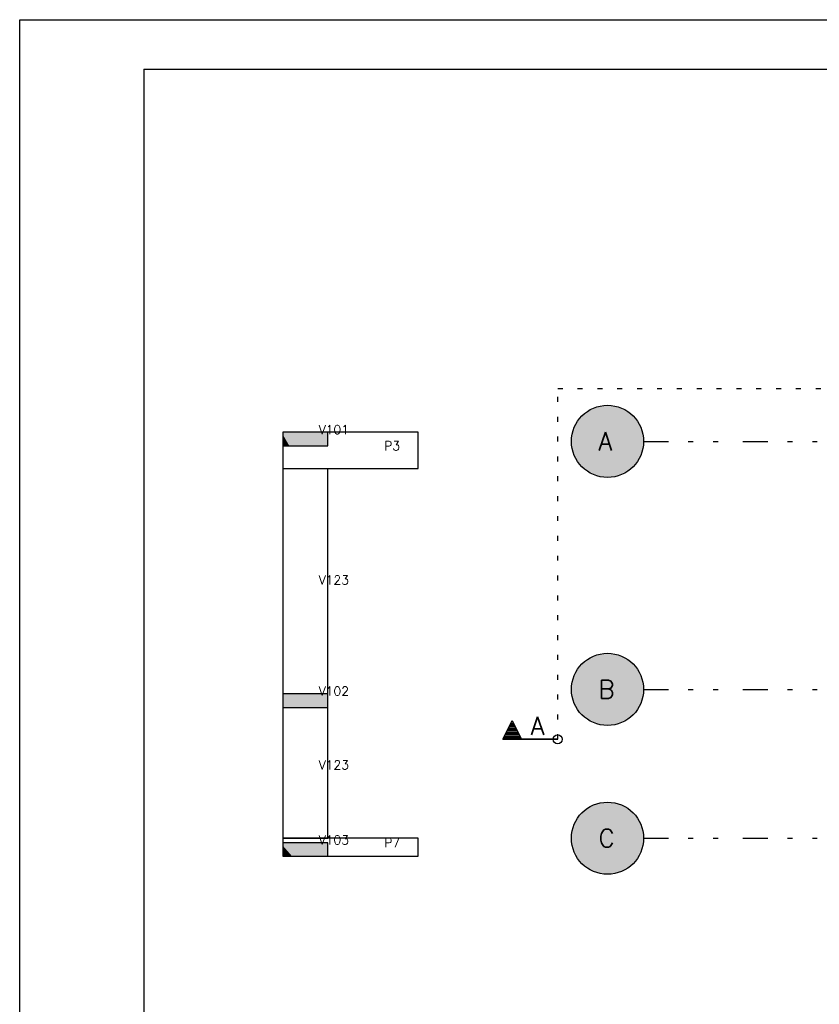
# Model space of a CAD drawing. Extents: x 0 to 119, y 0 to 84.
# Tile 8 of 14: x 0 to 16, y 64 to 84. Entities that reach past the tile are written whole.
import ezdxf

# ---------------------------------------------------------------- set-up
doc = ezdxf.new("R2010")
doc.units = 0
doc.header["$MEASUREMENT"] = 0
doc.linetypes.add('ESTILO_TQS_0002', pattern=[0.4, 0.1, -0.3])
doc.linetypes.add('ESTILO_TQS_0004', pattern=[2, 0.5, -0.4, 0.1, -0.4, 0.1, -0.5])
for name, color, linetype in [('1', 1, 'CONTINUOUS'), ('2', 2, 'CONTINUOUS'), ('3', 3, 'CONTINUOUS'), ('6', 6, 'CONTINUOUS'), ('8', 8, 'CONTINUOUS'), ('9', 9, 'CONTINUOUS')]:
    doc.layers.add(name, color=color, linetype=linetype)
doc.styles.get("Standard").update_dxf_attribs({"font": 'ROMANS.SHX'})

msp = doc.modelspace()

# ---------------------------------------------------------------- linework, layer by layer
at = {"layer": '1', "linetype": 'Continuous'}
for p, q in [((0, 0), (0, 84.1)), ((0, 84.1), (118.9, 84.1))]:
    msp.add_line(p, q, dxfattribs=at)
at = {"layer": '1', "linetype": 'ESTILO_TQS_0004'}
for p, q in [((12.569, 75.6), (78.533, 75.6)), ((12.569, 70.6), (78.533, 70.6)), ((12.569, 67.6), (78.533, 67.6))]:
    msp.add_line(p, q, dxfattribs=at)
at = {"layer": '1', "linetype": 'Continuous'}
msp.add_circle((10.839, 69.595), 0.0909, dxfattribs=at)
at = {"layer": '2', "linetype": 'Continuous'}
for centre in [(11.842, 75.6), (11.842, 70.6), (11.842, 67.6)]:
    msp.add_circle(centre, 0.727, dxfattribs=at)
at = {"layer": '3', "linetype": 'ESTILO_TQS_0002'}
for p, q in [((10.839, 76.665), (46.604, 76.665)), ((10.839, 69.595), (10.839, 76.665))]:
    msp.add_line(p, q, dxfattribs=at)
at = {"layer": '3', "linetype": 'Continuous'}
for p, q in [((9.734, 69.595), (9.922, 69.972)), ((9.736, 69.596), (9.922, 69.968)), ((9.881, 69.885), (9.964, 69.885)), ((9.895, 69.914), (9.95, 69.914)), ((9.91, 69.943), (9.935, 69.943)), ((9.922, 69.972), (10.11, 69.596)), ((9.922, 69.968), (10.108, 69.596)), ((9.779, 69.682), (10.066, 69.682)), ((9.794, 69.711), (10.051, 69.711)), ((9.808, 69.74), (10.037, 69.74)), ((9.823, 69.769), (10.022, 69.769)), ((9.837, 69.798), (10.008, 69.798)), ((9.852, 69.827), (9.993, 69.827)), ((9.866, 69.856), (9.979, 69.856)), ((10.839, 69.595), (9.734, 69.595)), ((9.736, 69.596), (10.839, 69.596)), ((9.75, 69.624), (10.095, 69.624)), ((9.765, 69.653), (10.08, 69.653))]:
    msp.add_line(p, q, dxfattribs=at)
msp.add_lwpolyline([(9.736, 69.596), (9.922, 69.968), (10.108, 69.596), (9.736, 69.596)], dxfattribs=at)
at = {"layer": '6', "linetype": 'Continuous'}
for p, q in [((6.073, 75.782), (5.298, 75.782)), ((5.298, 75.782), (5.298, 75.742)), ((5.298, 75.742), (5.298, 75.509)), ((6.207, 75.782), (6.073, 75.782)), ((6.207, 75.742), (6.207, 75.782)), ((8.025, 75.782), (6.207, 75.782)), ((6.207, 75.509), (6.207, 75.742)), ((8.025, 75.055), (8.025, 75.782)), ((5.298, 75.509), (5.431, 75.509)), ((5.298, 75.509), (5.298, 75.055)), ((5.431, 75.509), (6.207, 75.509)), ((5.298, 75.055), (5.298, 70.509)), ((5.298, 75.055), (8.025, 75.055)), ((6.207, 70.509), (6.207, 75.055)), ((5.926, 70.509), (5.298, 70.509)), ((5.298, 70.509), (5.298, 70.422)), ((6.207, 70.509), (5.926, 70.509)), ((6.207, 70.422), (6.207, 70.509)), ((5.298, 70.422), (5.298, 70.237)), ((6.207, 70.237), (6.207, 70.422)), ((5.298, 70.237), (5.298, 67.6)), ((5.298, 70.237), (5.589, 70.237)), ((5.589, 70.237), (6.207, 70.237)), ((6.207, 67.6), (6.207, 70.237)), ((5.298, 67.6), (6.207, 67.6)), ((8.025, 67.6), (5.298, 67.6)), ((5.298, 67.6), (5.298, 67.509)), ((6.008, 67.509), (5.298, 67.509)), ((5.298, 67.509), (5.298, 67.453)), ((6.207, 67.509), (6.008, 67.509)), ((6.207, 67.453), (6.207, 67.509)), ((8.025, 67.237), (8.025, 67.6)), ((5.298, 67.453), (5.298, 67.237)), ((6.207, 67.237), (6.207, 67.453)), ((5.298, 67.237), (5.487, 67.237)), ((5.298, 67.237), (8.025, 67.237)), ((5.487, 67.237), (6.207, 67.237))]:
    msp.add_line(p, q, dxfattribs=at)
at = {"layer": '8', "linetype": 'Continuous'}
for q in [(117.9, 83.1), (2.5, 1)]:
    msp.add_line((2.5, 83.1), q, dxfattribs=at)
at = {"layer": '9', "linetype": 'Continuous'}
for points in [[(12.569, 75.6), (11.507, 76.246), (11.422, 76.195)], [(12.569, 75.6), (11.598, 76.286), (11.507, 76.246)], [(12.569, 75.6), (11.694, 76.312), (11.598, 76.286)], [(12.569, 75.6), (11.792, 76.326), (11.694, 76.312)], [(12.569, 75.6), (11.892, 76.326), (11.792, 76.326)], [(12.569, 75.6), (11.99, 76.312), (11.892, 76.326)], [(12.569, 75.6), (12.085, 76.286), (11.99, 76.312)], [(12.569, 75.6), (12.176, 76.246), (12.085, 76.286)], [(12.569, 75.6), (12.261, 76.195), (12.176, 76.246)], [(12.569, 75.6), (11.278, 76.059), (11.22, 75.978)], [(12.569, 75.6), (11.345, 76.132), (11.278, 76.059)], [(12.569, 75.6), (11.422, 76.195), (11.345, 76.132)], [(12.569, 75.6), (12.338, 76.132), (12.261, 76.195)], [(12.569, 75.6), (12.406, 76.059), (12.338, 76.132)], [(12.569, 75.6), (12.463, 75.978), (12.406, 76.059)], [(12.569, 75.6), (11.175, 75.89), (11.142, 75.797)], [(12.569, 75.6), (11.22, 75.978), (11.175, 75.89)], [(12.569, 75.6), (12.509, 75.89), (12.463, 75.978)], [(12.569, 75.6), (12.542, 75.797), (12.509, 75.89)], [(5.431, 75.509), (6.073, 75.782), (5.298, 75.782)], [(5.431, 75.509), (5.298, 75.782), (5.298, 75.742)], [(5.431, 75.509), (5.298, 75.742), (5.298, 75.509)], [(5.431, 75.509), (6.207, 75.742), (6.207, 75.782)], [(5.431, 75.509), (6.207, 75.782), (6.073, 75.782)], [(5.431, 75.509), (6.207, 75.509), (6.207, 75.742)], [(12.569, 75.6), (11.121, 75.699), (11.115, 75.6)], [(12.569, 75.6), (11.142, 75.797), (11.121, 75.699)], [(12.569, 75.6), (12.562, 75.699), (12.542, 75.797)], [(5.431, 75.509), (5.298, 75.509), (5.431, 75.509)], [(12.569, 75.6), (11.115, 75.6), (11.121, 75.501)], [(12.569, 75.6), (11.121, 75.501), (11.142, 75.404)], [(12.569, 75.6), (11.142, 75.404), (11.175, 75.311)], [(12.569, 75.6), (11.175, 75.311), (11.22, 75.223)], [(12.569, 75.6), (11.22, 75.223), (11.278, 75.141)], [(12.569, 75.6), (11.278, 75.141), (11.345, 75.069)], [(12.569, 75.6), (11.345, 75.069), (11.422, 75.006)], [(12.569, 75.6), (11.422, 75.006), (11.507, 74.955)], [(12.569, 75.6), (11.507, 74.955), (11.598, 74.915)], [(12.569, 75.6), (11.598, 74.915), (11.694, 74.888)], [(12.569, 75.6), (11.694, 74.888), (11.792, 74.875)], [(12.569, 75.6), (11.792, 74.875), (11.892, 74.875)], [(12.569, 75.6), (11.892, 74.875), (11.99, 74.888)], [(12.569, 75.6), (11.99, 74.888), (12.085, 74.915)], [(12.569, 75.6), (12.085, 74.915), (12.176, 74.955)], [(12.569, 75.6), (12.176, 74.955), (12.261, 75.006)], [(12.569, 75.6), (12.261, 75.006), (12.338, 75.069)], [(12.569, 75.6), (12.338, 75.069), (12.406, 75.141)], [(12.569, 75.6), (12.406, 75.141), (12.463, 75.223)], [(12.569, 75.6), (12.463, 75.223), (12.509, 75.311)], [(12.569, 75.6), (12.509, 75.311), (12.542, 75.404)], [(12.569, 75.6), (12.542, 75.404), (12.562, 75.501)], [(12.569, 75.6), (12.562, 75.501), (12.569, 75.6)], [(12.569, 70.6), (11.598, 71.286), (11.507, 71.246)], [(12.569, 70.6), (11.694, 71.312), (11.598, 71.286)], [(12.569, 70.6), (11.792, 71.326), (11.694, 71.312)], [(12.569, 70.6), (11.892, 71.326), (11.792, 71.326)], [(12.569, 70.6), (11.99, 71.312), (11.892, 71.326)], [(12.569, 70.6), (12.085, 71.286), (11.99, 71.312)], [(12.569, 70.6), (12.176, 71.246), (12.085, 71.286)], [(12.569, 70.6), (11.278, 71.059), (11.22, 70.978)], [(12.569, 70.6), (11.345, 71.132), (11.278, 71.059)], [(12.569, 70.6), (11.422, 71.195), (11.345, 71.132)], [(12.569, 70.6), (11.507, 71.246), (11.422, 71.195)], [(12.569, 70.6), (12.261, 71.195), (12.176, 71.246)], [(12.569, 70.6), (12.338, 71.132), (12.261, 71.195)], [(12.569, 70.6), (12.406, 71.059), (12.338, 71.132)], [(12.569, 70.6), (12.463, 70.978), (12.406, 71.059)], [(12.569, 70.6), (11.175, 70.89), (11.142, 70.797)], [(12.569, 70.6), (11.22, 70.978), (11.175, 70.89)], [(12.569, 70.6), (12.509, 70.89), (12.463, 70.978)], [(12.569, 70.6), (12.542, 70.797), (12.509, 70.89)], [(12.569, 70.6), (11.121, 70.699), (11.115, 70.6)], [(12.569, 70.6), (11.142, 70.797), (11.121, 70.699)], [(12.569, 70.6), (12.562, 70.699), (12.542, 70.797)], [(5.589, 70.237), (5.926, 70.509), (5.298, 70.509)], [(5.589, 70.237), (5.298, 70.509), (5.298, 70.422)], [(5.589, 70.237), (6.207, 70.422), (6.207, 70.509)], [(5.589, 70.237), (6.207, 70.509), (5.926, 70.509)], [(12.569, 70.6), (11.115, 70.6), (11.121, 70.501)], [(12.569, 70.6), (11.121, 70.501), (11.142, 70.404)], [(12.569, 70.6), (11.142, 70.404), (11.175, 70.311)], [(12.569, 70.6), (11.175, 70.311), (11.22, 70.223)], [(12.569, 70.6), (11.22, 70.223), (11.278, 70.141)], [(12.569, 70.6), (11.278, 70.141), (11.345, 70.069)], [(12.569, 70.6), (11.345, 70.069), (11.422, 70.006)], [(12.569, 70.6), (11.422, 70.006), (11.507, 69.955)], [(12.569, 70.6), (11.507, 69.955), (11.598, 69.915)], [(12.569, 70.6), (11.598, 69.915), (11.694, 69.888)], [(12.569, 70.6), (11.694, 69.888), (11.792, 69.875)], [(12.569, 70.6), (11.792, 69.875), (11.892, 69.875)], [(12.569, 70.6), (11.892, 69.875), (11.99, 69.888)], [(12.569, 70.6), (11.99, 69.888), (12.085, 69.915)], [(12.569, 70.6), (12.085, 69.915), (12.176, 69.955)], [(12.569, 70.6), (12.176, 69.955), (12.261, 70.006)], [(12.569, 70.6), (12.261, 70.006), (12.338, 70.069)], [(12.569, 70.6), (12.338, 70.069), (12.406, 70.141)], [(12.569, 70.6), (12.406, 70.141), (12.463, 70.223)], [(12.569, 70.6), (12.463, 70.223), (12.509, 70.311)], [(12.569, 70.6), (12.509, 70.311), (12.542, 70.404)], [(12.569, 70.6), (12.542, 70.404), (12.562, 70.501)], [(12.569, 70.6), (12.562, 70.501), (12.569, 70.6)], [(5.589, 70.237), (5.298, 70.422), (5.298, 70.237)], [(5.589, 70.237), (6.207, 70.237), (6.207, 70.422)], [(5.589, 70.237), (5.298, 70.237), (5.589, 70.237)], [(12.569, 67.6), (11.598, 68.286), (11.507, 68.246)], [(12.569, 67.6), (11.694, 68.312), (11.598, 68.286)], [(12.569, 67.6), (11.792, 68.326), (11.694, 68.312)], [(12.569, 67.6), (11.892, 68.326), (11.792, 68.326)], [(12.569, 67.6), (11.99, 68.312), (11.892, 68.326)], [(12.569, 67.6), (12.085, 68.286), (11.99, 68.312)], [(12.569, 67.6), (12.176, 68.246), (12.085, 68.286)], [(12.569, 67.6), (11.345, 68.132), (11.278, 68.059)], [(12.569, 67.6), (11.422, 68.195), (11.345, 68.132)], [(12.569, 67.6), (11.507, 68.246), (11.422, 68.195)], [(12.569, 67.6), (12.261, 68.195), (12.176, 68.246)], [(12.569, 67.6), (12.338, 68.132), (12.261, 68.195)], [(12.569, 67.6), (12.406, 68.059), (12.338, 68.132)], [(12.569, 67.6), (11.175, 67.89), (11.142, 67.797)], [(12.569, 67.6), (11.22, 67.978), (11.175, 67.89)], [(12.569, 67.6), (11.278, 68.059), (11.22, 67.978)], [(12.569, 67.6), (12.463, 67.978), (12.406, 68.059)], [(12.569, 67.6), (12.509, 67.89), (12.463, 67.978)], [(12.569, 67.6), (12.542, 67.797), (12.509, 67.89)], [(12.569, 67.6), (11.121, 67.699), (11.115, 67.6)], [(12.569, 67.6), (11.142, 67.797), (11.121, 67.699)], [(12.569, 67.6), (12.562, 67.699), (12.542, 67.797)], [(5.487, 67.237), (6.008, 67.509), (5.298, 67.509)], [(5.487, 67.237), (5.298, 67.509), (5.298, 67.453)], [(5.487, 67.237), (6.207, 67.453), (6.207, 67.509)], [(5.487, 67.237), (6.207, 67.509), (6.008, 67.509)], [(12.569, 67.6), (11.115, 67.6), (11.121, 67.501)], [(12.569, 67.6), (11.121, 67.501), (11.142, 67.404)], [(12.569, 67.6), (11.142, 67.404), (11.175, 67.311)], [(12.569, 67.6), (11.175, 67.311), (11.22, 67.223)], [(12.569, 67.6), (11.22, 67.223), (11.278, 67.141)], [(12.569, 67.6), (11.278, 67.141), (11.345, 67.069)], [(12.569, 67.6), (11.345, 67.069), (11.422, 67.006)], [(12.569, 67.6), (11.422, 67.006), (11.507, 66.955)], [(12.569, 67.6), (11.507, 66.955), (11.598, 66.915)], [(12.569, 67.6), (11.598, 66.915), (11.694, 66.888)], [(12.569, 67.6), (11.694, 66.888), (11.792, 66.875)], [(12.569, 67.6), (11.792, 66.875), (11.892, 66.875)], [(12.569, 67.6), (11.892, 66.875), (11.99, 66.888)], [(12.569, 67.6), (11.99, 66.888), (12.085, 66.915)], [(12.569, 67.6), (12.085, 66.915), (12.176, 66.955)], [(12.569, 67.6), (12.176, 66.955), (12.261, 67.006)], [(12.569, 67.6), (12.261, 67.006), (12.338, 67.069)], [(12.569, 67.6), (12.338, 67.069), (12.406, 67.141)], [(12.569, 67.6), (12.406, 67.141), (12.463, 67.223)], [(12.569, 67.6), (12.463, 67.223), (12.509, 67.311)], [(12.569, 67.6), (12.509, 67.311), (12.542, 67.404)], [(12.569, 67.6), (12.542, 67.404), (12.562, 67.501)], [(12.569, 67.6), (12.562, 67.501), (12.569, 67.6)], [(5.487, 67.237), (5.298, 67.453), (5.298, 67.237)], [(5.487, 67.237), (6.207, 67.237), (6.207, 67.453)], [(5.487, 67.237), (5.298, 67.237), (5.487, 67.237)]]:
    msp.add_solid(points, dxfattribs=at)

# ---------------------------------------------------------------- texts
at = {"layer": '1', "linetype": 'Continuous'}
for s, p in [('V101', (6.025, 75.747)), ('P3', (7.343, 75.419)), ('V123', (6.025, 72.714)), ('V102', (6.025, 70.474)), ('V123', (6.025, 68.987)), ('V103', (6.025, 67.474)), ('P7', (7.343, 67.419))]:
    msp.add_text(s, height=0.1818, dxfattribs=at).set_placement(p)
at = {"layer": '3', "linetype": 'Continuous'}
msp.add_text('A', height=0.364, dxfattribs=at).set_placement((10.294, 69.686))
at = {"layer": '6', "linetype": 'Continuous'}
for s, p in [('A', (11.66, 75.419)), ('B', (11.66, 70.419)), ('C', (11.66, 67.419))]:
    msp.add_text(s, height=0.364, dxfattribs=at).set_placement(p)

doc.saveas('drawing.dxf')
